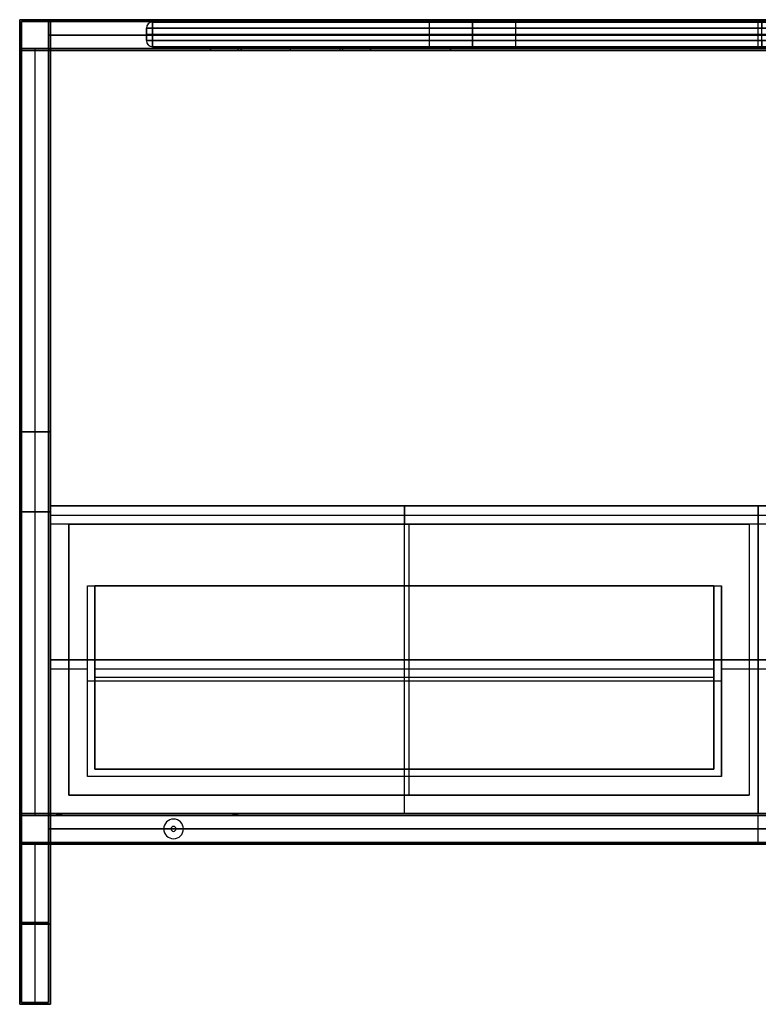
# Model space of a CAD drawing. Header units: millimetres. Extents: x -880 to 320, y -337 to 463.
# Tile 1 of 2: x -880 to -280, y -337 to 463. Entities that reach past the tile are written whole.
import ezdxf

# ---------------------------------------------------------------- set-up
doc = ezdxf.new("R2010")
doc.units = ezdxf.units.MM
doc.header["$MEASUREMENT"] = 0
doc.layers.add('Predefinito', color=7, linetype='Continuous', true_color=0x000000)

# ---------------------------------------------------------------- blocks, each defined once
blk = doc.blocks.new('CASSETTO 57_5')
at = {"layer": 'Predefinito'}
for p, q in [((0, -250), (0, 0)), ((0, 0), (0, -15, -15)), ((-287.5, -250, -7.5), (-287.5, -7.5, -7.5)), ((-287.5, -7.5, -7.5), (287.5, -7.5, -7.5)), ((287.5, -250, -7.5), (287.5, -7.5, -7.5)), ((0, -214, -15), (0, -15, -15)), ((-257.5, -65, -280), (-251.5, -65, -280)), ((-257.5, -220, -280), (-257.5, -65, -280)), ((-251.5, -214, -277), (-251.5, -65, -277)), ((0, -65, -539), (0, -65, -545)), ((0, -220, -545), (0, -65, -545)), ((0, -214, -539), (0, -65, -539)), ((251.5, -214, -277), (251.5, -65, -277)), ((251.5, -65, -280), (257.5, -65, -280)), ((257.5, -220, -280), (257.5, -65, -280)), ((-287.5, -125, -15), (-287.5, -125)), ((-287.5, -125), (287.5, -125)), ((287.5, -125), (287.5, -125, -15)), ((-287.5, -132.5, -15), (-257.5, -132.5, -15)), ((-251.5, -132.5, -15), (251.5, -132.5, -15)), ((257.5, -132.5, -15), (287.5, -132.5, -15)), ((-257.5, -142.5, -15), (-257.5, -142.5, -545)), ((257.5, -142.5, -545), (-257.5, -142.5, -545)), ((-251.5, -139.5, -539), (-251.5, -139.5, -15)), ((251.5, -139.5, -539), (-251.5, -139.5, -539)), ((251.5, -139.5, -15), (251.5, -139.5, -539)), ((257.5, -142.5, -545), (257.5, -142.5, -15)), ((-251.5, -214, -277), (251.5, -214, -277)), ((0, -214, -539), (0, -214, -15)), ((257.5, -220, -280), (-257.5, -220, -280)), ((0, -250, -15), (0, -220, -15)), ((0, -220, -545), (0, -220, -15)), ((-287.5, -250, -7.5), (287.5, -250, -7.5)), ((0, -250), (0, -250, -15))]:
    blk.add_line(p, q, dxfattribs=at)
for points in [[(-287.5, -250), (-287.5, -125), (-287.5, 0)], [(287.5, 0), (0, 0), (-287.5, 0)], [(-287.5, 0), (-287.5, -7.5, -7.5), (-287.5, -15, -15)], [(287.5, 0), (287.5, -125), (287.5, -250)], [(287.5, -15, -15), (287.5, -7.5, -7.5), (287.5, 0)], [(-287.5, -15, -15), (-287.5, -132.5, -15), (-287.5, -250, -15)], [(287.5, -15, -15), (0, -15, -15), (-287.5, -15, -15)], [(287.5, -250, -15), (287.5, -132.5, -15), (287.5, -15, -15)], [(-257.5, -65, -15), (-254.5, -65, -15), (-251.5, -65, -15)], [(-257.5, -220, -15), (-257.5, -142.5, -15), (-257.5, -65, -15)], [(-257.5, -65, -545), (0, -65, -545), (257.5, -65, -545)], [(-257.5, -65, -15), (-257.5, -65, -280), (-257.5, -65, -545)], [(-257.5, -220, -545), (-257.5, -142.5, -545), (-257.5, -65, -545)], [(-251.5, -65, -539), (-251.5, -139.5, -539), (-251.5, -214, -539)], [(-251.5, -65, -15), (-251.5, -65, -277), (-251.5, -65, -539)], [(-251.5, -214, -15), (-251.5, -139.5, -15), (-251.5, -65, -15)], [(251.5, -65, -539), (0, -65, -539), (-251.5, -65, -539)], [(251.5, -214, -539), (251.5, -139.5, -539), (251.5, -65, -539)], [(251.5, -65, -15), (251.5, -139.5, -15), (251.5, -214, -15)], [(251.5, -65, -539), (251.5, -65, -277), (251.5, -65, -15)], [(251.5, -65, -15), (254.5, -65, -15), (257.5, -65, -15)], [(257.5, -65, -15), (257.5, -142.5, -15), (257.5, -220, -15)], [(257.5, -65, -545), (257.5, -65, -280), (257.5, -65, -15)], [(257.5, -65, -545), (257.5, -142.5, -545), (257.5, -220, -545)], [(-251.5, -214, -539), (-251.5, -214, -277), (-251.5, -214, -15)], [(-251.5, -214, -539), (0, -214, -539), (251.5, -214, -539)], [(251.5, -214, -15), (0, -214, -15), (-251.5, -214, -15)], [(251.5, -214, -539), (251.5, -214, -277), (251.5, -214, -15)], [(257.5, -220, -15), (0, -220, -15), (-257.5, -220, -15)], [(-257.5, -220, -545), (-257.5, -220, -280), (-257.5, -220, -15)], [(257.5, -220, -545), (0, -220, -545), (-257.5, -220, -545)], [(257.5, -220, -545), (257.5, -220, -280), (257.5, -220, -15)], [(-287.5, -250, -15), (0, -250, -15), (287.5, -250, -15)], [(-287.5, -250, -15), (-287.5, -250, -7.5), (-287.5, -250)], [(287.5, -250), (0, -250), (-287.5, -250)], [(287.5, -250), (287.5, -250, -7.5), (287.5, -250, -15)]]:
    blk.add_open_spline(points, degree=2, dxfattribs=at)
blk = doc.blocks.new('SCOCCA STAND 120')
at = {"layer": 'Predefinito'}
for p, q in [((-575, -250, 267.5), (-575, 0, 267.5)), ((-575, 0, 267.5), (575, 0, 267.5)), ((0, -250, 535), (0, 0, 535)), ((0, -250), (0, 0)), ((0, 0), (0, 0, 535)), ((575, -250, 267.5), (575, 0, 267.5)), ((-560, -235, 275), (-560, -15, 275)), ((-560, -15, 275), (-7.5, -15, 275)), ((-283.75, -235, 15), (-283.75, -15, 15)), ((-283.75, -15, 15), (-283.75, -15, 535)), ((-7.5, -15, 275), (-7.5, -235, 275)), ((7.5, -15, 275), (560, -15, 275)), ((7.5, -235, 275), (7.5, -15, 275)), ((283.75, -235, 15), (283.75, -15, 15)), ((283.75, -15, 15), (283.75, -15, 535)), ((560, -235, 275), (560, -15, 275)), ((-575, -125, 535), (-560, -125, 535)), ((-575, -125), (-575, -125, 535)), ((575, -125), (-575, -125)), ((-560, -125, 15), (-560, -125, 535)), ((-7.5, -125, 15), (-560, -125, 15)), ((-7.5, -125, 535), (7.5, -125, 535)), ((-7.5, -125, 15), (-7.5, -125, 535)), ((560, -125, 15), (7.5, -125, 15)), ((7.5, -125, 15), (7.5, -125, 535)), ((560, -125, 535), (575, -125, 535)), ((560, -125, 535), (560, -125, 15)), ((575, -125, 535), (575, -125)), ((-560, -235, 275), (-7.5, -235, 275)), ((-283.75, -235, 15), (-283.75, -235, 535)), ((7.5, -235, 275), (560, -235, 275)), ((283.75, -235, 15), (283.75, -235, 535)), ((-575, -250, 267.5), (575, -250, 267.5)), ((0, -250), (0, -250, 535))]:
    blk.add_line(p, q, dxfattribs=at)
for points in [[(575, 0, 535), (0, 0, 535), (-575, 0, 535)], [(-575, 0, 535), (-575, -125, 535), (-575, -250, 535)], [(-575, 0, 535), (-575, 0, 267.5), (-575, 0)], [(-575, 0), (-575, -125), (-575, -250)], [(-575, 0), (0, 0), (575, 0)], [(575, -250, 535), (575, -125, 535), (575, 0, 535)], [(575, 0), (575, -125), (575, -250)], [(575, 0), (575, 0, 267.5), (575, 0, 535)], [(-560, -15, 535), (-283.75, -15, 535), (-7.5, -15, 535)], [(-560, -235, 535), (-560, -125, 535), (-560, -15, 535)], [(-560, -15, 535), (-560, -15, 275), (-560, -15, 15)], [(-560, -15, 15), (-560, -125, 15), (-560, -235, 15)], [(-560, -15, 15), (-283.75, -15, 15), (-7.5, -15, 15)], [(-7.5, -15, 535), (-7.5, -125, 535), (-7.5, -235, 535)], [(-7.5, -15, 15), (-7.5, -125, 15), (-7.5, -235, 15)], [(-7.5, -15, 535), (-7.5, -15, 275), (-7.5, -15, 15)], [(7.5, -15, 15), (283.75, -15, 15), (560, -15, 15)], [(7.5, -235, 15), (7.5, -125, 15), (7.5, -15, 15)], [(7.5, -15, 535), (283.75, -15, 535), (560, -15, 535)], [(7.5, -15, 15), (7.5, -15, 275), (7.5, -15, 535)], [(7.5, -235, 535), (7.5, -125, 535), (7.5, -15, 535)], [(560, -15, 15), (560, -125, 15), (560, -235, 15)], [(560, -15, 535), (560, -15, 275), (560, -15, 15)], [(560, -15, 535), (560, -125, 535), (560, -235, 535)], [(-7.5, -235, 535), (-283.75, -235, 535), (-560, -235, 535)], [(-560, -235, 15), (-560, -235, 275), (-560, -235, 535)], [(-7.5, -235, 15), (-283.75, -235, 15), (-560, -235, 15)], [(-7.5, -235, 535), (-7.5, -235, 275), (-7.5, -235, 15)], [(560, -235, 15), (283.75, -235, 15), (7.5, -235, 15)], [(7.5, -235, 15), (7.5, -235, 275), (7.5, -235, 535)], [(7.5, -235, 535), (283.75, -235, 535), (560, -235, 535)], [(560, -235, 535), (560, -235, 275), (560, -235, 15)], [(-575, -250, 535), (0, -250, 535), (575, -250, 535)], [(-575, -250), (-575, -250, 267.5), (-575, -250, 535)], [(575, -250), (0, -250), (-575, -250)], [(575, -250, 535), (575, -250, 267.5), (575, -250)]]:
    blk.add_open_spline(points, degree=2, dxfattribs=at)
blk = doc.blocks.new('assieme CASSETTONE 120')
at = {"layer": 'Predefinito'}
for name, p in [('CASSETTO 57_5', (-287.5, 0, 550)), ('SCOCCA STAND 120', (0, 0)), ('CASSETTO 57_5', (287.5, 0, 645.03))]:
    blk.add_blockref(name, p, dxfattribs=at)
blk = doc.blocks.new('struttura STAND 120')
at = {"layer": 'Predefinito'}
for p, q in [((0, 800), (25, 800)), ((0, 775), (0, 800)), ((1.5, 798.5), (23.5, 798.5)), ((1.5, 776.5), (1.5, 798.5)), ((23.5, 776.5), (23.5, 798.5)), ((25, 775), (25, 800)), ((600, 778, 250), (600, 800, 250)), ((600, 776.5, -251.5), (600, 798.5, -251.5)), ((600, 776.5, 251.5), (600, 798.5, 251.5)), ((23.5, 787.5, -251.5), (23.5, 787.5, 251.5)), ((23.5, 787.5, -251.5), (1176.5, 787.5, -251.5)), ((1176.5, 787.5, 251.5), (23.5, 787.5, 251.5)), ((25, 787.5, -250), (25, 787.5, 250)), ((25, 787.5, -250), (1175, 787.5, -250)), ((1175, 787.5, 250), (25, 787.5, 250)), ((1.5, 776.5), (23.5, 776.5)), ((12.5, 153.5, 251.5), (12.5, 776.5, 251.5)), ((12.5, 153.5, -251.5), (12.5, 776.5, -251.5)), ((12.5, 776.5, 251.5), (12.5, 776.5, -251.5)), ((23.5, 153.5, -262.5), (23.5, 776.5, -262.5)), ((23.5, 776.5, -262.5), (1176.5, 776.5, -262.5)), ((23.5, 776.5, 262.5), (1176.5, 776.5, 262.5)), ((155, 775, 237.5), (155, 778, 237.5)), ((155, 778, 237.5), (285, 778, 237.5)), ((155, 775, -237.5), (155, 778, -237.5)), ((155, 778, -237.5), (285, 778, -237.5)), ((285, 776.5, 225), (155, 776.5, 225)), ((155, 776.5, 225), (155, 776.5, 250)), ((155, 776.5, -250), (155, 776.5, -225)), ((155, 776.5, -225), (285, 776.5, -225)), ((177.5, 775, 243), (177.5, 778, 243)), ((177.5, 775, -243), (177.5, 778, -243)), ((260, 776.5, 240.5), (180, 776.5, 240.5)), ((180, 776.5, 245.5), (260, 776.5, 245.5)), ((260, 776.5, -245.5), (180, 776.5, -245.5)), ((180, 776.5, -240.5), (260, 776.5, -240.5)), ((220, 775, 225), (220, 778, 225)), ((220, 778, 225), (220, 778, 240.5)), ((220, 778, 245.5), (220, 778, 250)), ((220, 775, -225), (220, 778, -225)), ((220, 778, -250), (220, 778, -245.5)), ((220, 778, -240.5), (220, 778, -225)), ((220, 775, 240.5), (220, 778, 240.5)), ((220, 775, 245.5), (220, 778, 245.5)), ((220, 775, -245.5), (220, 778, -245.5)), ((220, 775, -240.5), (220, 778, -240.5)), ((260, 778, 245.5), (260, 775, 245.5)), ((260, 778, -240.5), (260, 775, -240.5)), ((262.5, 775, 243), (262.5, 778, 243)), ((262.5, 775, -243), (262.5, 778, -243)), ((285, 775, 237.5), (285, 778, 237.5)), ((285, 775, -237.5), (285, 778, -237.5)), ((285, 776.5, 250), (285, 776.5, 225)), ((285, 776.5, -225), (285, 776.5, -250)), ((350, 775, 237.5), (350, 778, 237.5)), ((350, 778, 237.5), (850, 778, 237.5)), ((350, 775, -237.5), (350, 778, -237.5)), ((350, 778, -237.5), (850, 778, -237.5)), ((350, 776.5, 225), (350, 776.5, 250)), ((850, 776.5, 225), (350, 776.5, 225)), ((350, 776.5, -250), (350, 776.5, -225)), ((350, 776.5, -225), (850, 776.5, -225)), ((600, 776.5, -251.5), (600, 776.5, -273.5)), ((600, 776.5, 273.5), (600, 776.5, 251.5)), ((0, 775), (25, 775)), ((12.5, 155, 250), (12.5, 775, 250)), ((12.5, 155, -250), (12.5, 775, -250)), ((12.5, 775, 250), (12.5, 775, -250)), ((25, 155, -262.5), (25, 775, -262.5)), ((155, 775, -250), (285, 775, -250)), ((155, 775, 250), (285, 775, 250)), ((350, 775, -250), (850, 775, -250)), ((350, 775, 250), (850, 775, 250)), ((25, 465, 250), (0, 465, 250)), ((0, 465, -250), (25, 465, -250)), ((23.5, 465, 251.5), (1.5, 465, 251.5)), ((1.5, 465, -251.5), (23.5, 465, -251.5)), ((23.5, 465, -273.5), (23.5, 465, -251.5)), ((25, 465, -275), (25, 465, -250)), ((23.5, 400, 273.5), (1.5, 400, 273.5)), ((1.5, 400, -273.5), (23.5, 400, -273.5)), ((1.5, 400, -273.5), (1.5, 400, -251.5)), ((1.5, 400, 251.5), (1.5, 400, 273.5)), ((25, 400, 275), (0, 400, 275)), ((0, 400, -275), (25, 400, -275)), ((0, 400, -275), (0, 400, -250)), ((0, 400, 250), (0, 400, 275)), ((23.5, 389, 251.5), (23.5, 389, 273.5)), ((25, 387.5, 250), (25, 387.5, 275)), ((0, 130), (0, 155)), ((0, 155), (25, 155)), ((1.5, 131.5), (1.5, 153.5)), ((1.5, 153.5), (23.5, 153.5)), ((23.5, 131.5, -50), (23.5, 153.5, -50)), ((23.5, 131.5, 223.5), (23.5, 153.5, 223.5)), ((23.5, 153.5, -262.5), (173, 153.5, -262.5)), ((25, 130, -50), (25, 155, -50)), ((25, 130, 225), (25, 155, 225)), ((25, 155, -262.5), (173, 155, -262.5)), ((30, 155, 162.5), (30, 153.5, 162.5)), ((32, 153.5, 164.5), (32, 155, 164.5)), ((32, 155, 160.5), (32, 153.5, 160.5)), ((34, 155, 162.5), (34, 153.5, 162.5)), ((173, 155, -262.5), (173, 153.5, -262.5)), ((175, 153.5, -260.5), (175, 155, -260.5)), ((175, 155, -264.5), (175, 153.5, -264.5)), ((177, 155, -262.5), (1023, 155, -262.5)), ((177, 155, -262.5), (177, 153.5, -262.5)), ((177, 153.5, -262.5), (1023, 153.5, -262.5)), ((600, 131.5, 173.5), (600, 153.5, 173.5)), ((600, 131.5, 151.5), (600, 153.5, 151.5)), ((600, 131.5, -251.5), (600, 153.5, -251.5)), ((600, 153.5, -251.5), (600, 153.5, -273.5)), ((125, 150.5, -251.5), (125, 150.5, -250)), ((125, 144.5, -275), (125, 144.5, -273.5)), ((23.5, 142.5, -251.5), (23.5, 142.5, 151.5)), ((1176.5, 142.5, 173.5), (23.5, 142.5, 173.5)), ((23.5, 142.5, 151.5), (1176.5, 142.5, 151.5)), ((117, 142.5, -251.5), (23.5, 142.5, -251.5)), ((25, 142.5, -250), (25, 142.5, 150)), ((1175, 142.5, 175), (25, 142.5, 175)), ((25, 142.5, 150), (1175, 142.5, 150)), ((117, 142.5, -250), (25, 142.5, -250)), ((117, 142.5, -250), (117, 142.5, -251.5)), ((123, 142.5, -273.5), (123, 142.5, -275)), ((125, 140.5, -275), (125, 140.5, -273.5)), ((127, 142.5, -275), (127, 142.5, -273.5)), ((133, 142.5, -251.5), (133, 142.5, -250)), ((1067, 142.5, -250), (133, 142.5, -250)), ((1067, 142.5, -251.5), (133, 142.5, -251.5)), ((0, 130), (25, 130)), ((1.5, 131.5), (23.5, 131.5)), ((12.5, 1.5, 251.5), (12.5, 131.5, 251.5)), ((12.5, 1.5, -251.5), (12.5, 131.5, -251.5)), ((12.5, 0, 250), (12.5, 130, 250)), ((12.5, 0, -250), (12.5, 130, -250)), ((23.5, 1.5, -262.5), (23.5, 131.5, -262.5)), ((23.5, 131.5, -262.5), (170, 131.5, -262.5)), ((25, 0, -262.5), (25, 130, -262.5)), ((25, 130, -262.5), (170, 130, -262.5)), ((27, 131.5, 162.5), (27, 130, 162.5)), ((32, 130, 167.5), (32, 131.5, 167.5)), ((32, 131.5, 157.5), (32, 130, 157.5)), ((37, 131.5, 162.5), (37, 130, 162.5)), ((125, 134.5, -251.5), (125, 134.5, -250)), ((170, 131.5, -262.5), (170, 130, -262.5)), ((175, 130, -257.5), (175, 131.5, -257.5)), ((175, 131.5, -267.5), (175, 130, -267.5)), ((180, 131.5, -262.5), (1020, 131.5, -262.5)), ((180, 131.5, -262.5), (180, 130, -262.5)), ((180, 130, -262.5), (1020, 130, -262.5)), ((600, 131.5, -273.5), (600, 131.5, -251.5)), ((25, 65, 250), (0, 65, 250)), ((0, 65, -250), (25, 65, -250)), ((23.5, 66.5, 251.5), (1.5, 66.5, 251.5)), ((1.5, 66.5, -251.5), (23.5, 66.5, -251.5)), ((23.5, 66.5, -273.5), (23.5, 66.5, -251.5)), ((25, 65, -275), (25, 65, -250)), ((0, 0, 262.5), (8.5, 0, 262.5)), ((0, 0, -262.5), (8.5, 0, -262.5)), ((1.5, 1.5, 262.5), (8.5, 1.5, 262.5)), ((1.5, 1.5, -262.5), (8.5, 1.5, -262.5)), ((8.5, 1.5, -262.5), (8.5, 0, -262.5)), ((8.5, 1.5, 262.5), (8.5, 0, 262.5)), ((12.5, 0, -258.5), (12.5, 1.5, -258.5)), ((12.5, 1.5, -266.5), (12.5, 0, -266.5)), ((12.5, 0, 266.5), (12.5, 1.5, 266.5)), ((12.5, 1.5, 258.5), (12.5, 0, 258.5)), ((12.5, 1.5, 273.5), (12.5, 1.5, 266.5)), ((12.5, 1.5, 258.5), (12.5, 1.5, 251.5)), ((12.5, 1.5, -251.5), (12.5, 1.5, -258.5)), ((12.5, 1.5, -266.5), (12.5, 1.5, -273.5)), ((12.5, 0, 275), (12.5, 0, 266.5)), ((12.5, 0, 258.5), (12.5, 0, 250)), ((12.5, 0, -250), (12.5, 0, -258.5)), ((12.5, 0, -266.5), (12.5, 0, -275)), ((16.5, 1.5, 262.5), (23.5, 1.5, 262.5)), ((16.5, 1.5, -262.5), (23.5, 1.5, -262.5)), ((16.5, 1.5, 262.5), (16.5, 0, 262.5)), ((16.5, 1.5, -262.5), (16.5, 0, -262.5)), ((16.5, 0, 262.5), (25, 0, 262.5)), ((16.5, 0, -262.5), (25, 0, -262.5))]:
    blk.add_line(p, q, dxfattribs=at)
at = {"layer": 'Predefinito', "extrusion": (0, 1, 0)}
for centre, radius, start, end in [((-180, 243, 778), 2.5, 270, 90), ((-180, -243, 778), 2.5, 270, 90), ((-180, 243, 776.5), 2.5, 270, 90), ((-180, -243, 776.5), 2.5, 270, 90), ((-260, 243, 778), 2.5, 90, 270), ((-260, -243, 778), 2.5, 90, 270), ((-260, 243, 776.5), 2.5, 90, 270), ((-260, -243, 776.5), 2.5, 90, 270), ((-180, 243, 775), 2.5, 270, 90), ((-180, -243, 775), 2.5, 270, 90), ((-260, 243, 775), 2.5, 90, 270), ((-260, -243, 775), 2.5, 90, 270), ((-32, 162.5, 155), 2, 270, 90), ((-32, 162.5, 154.25), 2, 270, 90), ((-32, 162.5, 155), 2, 90, 270), ((-32, 162.5, 154.25), 2, 90, 270), ((-175, -262.5, 155), 2, 270, 90), ((-175, -262.5, 154.25), 2, 270, 90), ((-175, -262.5, 155), 2, 90, 270), ((-175, -262.5, 154.25), 2, 90, 270), ((-32, 162.5, 131.5), 5, 270, 90), ((-32, 162.5, 130.75), 5, 270, 90), ((-32, 162.5, 130), 5, 270, 90), ((-32, 162.5, 131.5), 5, 90, 270), ((-32, 162.5, 130.75), 5, 90, 270), ((-32, 162.5, 130), 5, 90, 270), ((-175, -262.5, 131.5), 5, 270, 90), ((-175, -262.5, 130.75), 5, 270, 90), ((-175, -262.5, 130), 5, 270, 90), ((-175, -262.5, 131.5), 5, 90, 270), ((-175, -262.5, 130.75), 5, 90, 270), ((-175, -262.5, 130), 5, 90, 270), ((-12.5, -262.5, 0.75), 4, 270, 90), ((-12.5, 262.5, 0.75), 4, 270, 90), ((-12.5, 262.5, 0.75), 4, 90, 270), ((-12.5, -262.5, 0.75), 4, 90, 270)]:
    blk.add_arc(centre, radius, start, end, dxfattribs=at)
at = {"layer": 'Predefinito', "extrusion": (0, 1, -7.10543e-15)}
for centre in [(-32, 162.5, 153.5), (-175, -262.5, 153.5)]:
    blk.add_arc(centre, 2, 270, 90, dxfattribs=at)
at = {"layer": 'Predefinito', "extrusion": (0, 1, 7.10543e-15)}
for centre in [(-32, 162.5, 153.5), (-175, -262.5, 153.5)]:
    blk.add_arc(centre, 2, 90, 270, dxfattribs=at)
at = {"layer": 'Predefinito'}
for centre, radius, start, end in [((125, 142.5, -251.5), 8, 0, 180), ((125, 142.5, -250), 8, 0, 180), ((125, 142.5, -250.75), 8, 0, 180), ((125, 142.5, -275), 2, 0, 180), ((125, 142.5, -273.5), 2, 0, 180), ((125, 142.5, -274.25), 2, 0, 180), ((125, 142.5, -251.5), 8, 180, 0), ((125, 142.5, -250), 8, 180, 0), ((125, 142.5, -250.75), 8, 180, 0), ((125, 142.5, -275), 2, 180, 360), ((125, 142.5, -273.5), 2, 180, 360), ((125, 142.5, -274.25), 2, 180, 0)]:
    blk.add_arc(centre, radius, start, end, dxfattribs=at)
at = {"layer": 'Predefinito', "extrusion": (0, 1, 2.77556e-17)}
for centre in [(-12.5, -262.5, 1.5), (-12.5, 262.5, 1.5)]:
    blk.add_arc(centre, 4, 270, 90, dxfattribs=at)
at = {"layer": 'Predefinito', "extrusion": (-1.38778e-17, 1, -3.85186e-34)}
for centre in [(-12.5, -262.5), (-12.5, 262.5)]:
    blk.add_arc(centre, 4, 270, 90, dxfattribs=at)
at = {"layer": 'Predefinito', "extrusion": (0, 1, -2.77556e-17)}
for centre in [(-12.5, 262.5, 1.5), (-12.5, -262.5, 1.5)]:
    blk.add_arc(centre, 4, 90, 270, dxfattribs=at)
at = {"layer": 'Predefinito', "extrusion": (1.38778e-17, 1, 3.85186e-34)}
for centre in [(-12.5, 262.5), (-12.5, -262.5)]:
    blk.add_arc(centre, 4, 90, 270, dxfattribs=at)
at = {"layer": 'Predefinito'}
for points in [[(1200, 800, -275), (600, 800, -275), (0, 800, -275)], [(1175, 800, -250), (600, 800, -250), (25, 800, -250)], [(0, 800, 275), (600, 800, 275), (1200, 800, 275)], [(0, 0, 275), (0, 400, 275), (0, 800, 275)], [(0, 800, -275), (0, 400, -275), (0, 0, -275)], [(0, 800, 275), (0, 800), (0, 800, -275)], [(1.5, 1.5, 273.5), (1.5, 400, 273.5), (1.5, 798.5, 273.5)], [(1.5, 798.5, 273.5), (600, 798.5, 273.5), (1198.5, 798.5, 273.5)], [(1.5, 798.5, -273.5), (1.5, 400, -273.5), (1.5, 1.5, -273.5)], [(1198.5, 798.5, -273.5), (600, 798.5, -273.5), (1.5, 798.5, -273.5)], [(1.5, 798.5, 273.5), (1.5, 798.5), (1.5, 798.5, -273.5)], [(23.5, 798.5, 251.5), (23.5, 798.5), (23.5, 798.5, -251.5)], [(23.5, 798.5, -251.5), (23.5, 787.5, -251.5), (23.5, 776.5, -251.5)], [(23.5, 776.5, 251.5), (23.5, 787.5, 251.5), (23.5, 798.5, 251.5)], [(23.5, 798.5, 251.5), (600, 798.5, 251.5), (1176.5, 798.5, 251.5)], [(1176.5, 798.5, -251.5), (600, 798.5, -251.5), (23.5, 798.5, -251.5)], [(25, 800, 250), (25, 800), (25, 800, -250)], [(25, 775, 250), (25, 787.5, 250), (25, 800, 250)], [(25, 800, -250), (25, 787.5, -250), (25, 775, -250)], [(25, 800, 250), (600, 800, 250), (1175, 800, 250)], [(1.5, 776.5, 251.5), (12.5, 776.5, 251.5), (23.5, 776.5, 251.5)], [(1.5, 153.5, 251.5), (1.5, 465, 251.5), (1.5, 776.5, 251.5)], [(1.5, 776.5, -251.5), (1.5, 465, -251.5), (1.5, 153.5, -251.5)], [(23.5, 776.5, -251.5), (12.5, 776.5, -251.5), (1.5, 776.5, -251.5)], [(1.5, 776.5, 251.5), (1.5, 776.5), (1.5, 776.5, -251.5)], [(23.5, 153.5, -251.5), (23.5, 465, -251.5), (23.5, 776.5, -251.5)], [(23.5, 776.5, -251.5), (23.5, 776.5, -262.5), (23.5, 776.5, -273.5)], [(23.5, 776.5, -273.5), (23.5, 465, -273.5), (23.5, 153.5, -273.5)], [(23.5, 1.5, 273.5), (23.5, 389, 273.5), (23.5, 776.5, 273.5)], [(23.5, 776.5, 273.5), (23.5, 776.5, 262.5), (23.5, 776.5, 251.5)], [(23.5, 776.5, 251.5), (23.5, 465, 251.5), (23.5, 153.5, 251.5)], [(23.5, 776.5, -251.5), (23.5, 776.5), (23.5, 776.5, 251.5)], [(1176.5, 776.5, 273.5), (600, 776.5, 273.5), (23.5, 776.5, 273.5)], [(23.5, 776.5, -273.5), (600, 776.5, -273.5), (1176.5, 776.5, -273.5)], [(23.5, 776.5, -251.5), (600, 776.5, -251.5), (1176.5, 776.5, -251.5)], [(1176.5, 776.5, 251.5), (600, 776.5, 251.5), (23.5, 776.5, 251.5)], [(155, 775, -250), (155, 776.5, -250), (155, 778, -250)], [(155, 778, -250), (220, 778, -250), (285, 778, -250)], [(285, 778, 250), (220, 778, 250), (155, 778, 250)], [(155, 778, 250), (155, 776.5, 250), (155, 775, 250)], [(155, 775, 225), (155, 776.5, 225), (155, 778, 225)], [(155, 778, 225), (220, 778, 225), (285, 778, 225)], [(155, 778, 250), (155, 778, 237.5), (155, 778, 225)], [(155, 775, -225), (155, 776.5, -225), (155, 778, -225)], [(155, 778, -225), (155, 778, -237.5), (155, 778, -250)], [(285, 778, -225), (220, 778, -225), (155, 778, -225)], [(180, 778, 240.5), (220, 778, 240.5), (260, 778, 240.5)], [(260, 778, 245.5), (220, 778, 245.5), (180, 778, 245.5)], [(180, 778, -245.5), (220, 778, -245.5), (260, 778, -245.5)], [(260, 778, -240.5), (220, 778, -240.5), (180, 778, -240.5)], [(180, 775, 240.5), (180, 776.5, 240.5), (180, 778, 240.5)], [(180, 778, 245.5), (180, 776.5, 245.5), (180, 775, 245.5)], [(180, 775, -245.5), (180, 776.5, -245.5), (180, 778, -245.5)], [(180, 778, -240.5), (180, 776.5, -240.5), (180, 775, -240.5)], [(260, 778, 240.5), (260, 776.5, 240.5), (260, 775, 240.5)], [(260, 778, -245.5), (260, 776.5, -245.5), (260, 775, -245.5)], [(285, 778, -250), (285, 776.5, -250), (285, 775, -250)], [(285, 775, 250), (285, 776.5, 250), (285, 778, 250)], [(285, 775, 225), (285, 776.5, 225), (285, 778, 225)], [(285, 778, 225), (285, 778, 237.5), (285, 778, 250)], [(285, 775, -225), (285, 776.5, -225), (285, 778, -225)], [(285, 778, -250), (285, 778, -237.5), (285, 778, -225)], [(350, 775, -250), (350, 776.5, -250), (350, 778, -250)], [(350, 778, -250), (600, 778, -250), (850, 778, -250)], [(350, 778, 250), (350, 776.5, 250), (350, 775, 250)], [(850, 778, 250), (600, 778, 250), (350, 778, 250)], [(350, 778, 250), (350, 778, 237.5), (350, 778, 225)], [(350, 778, 225), (350, 776.5, 225), (350, 775, 225)], [(350, 778, 225), (600, 778, 225), (850, 778, 225)], [(350, 775, -225), (350, 776.5, -225), (350, 778, -225)], [(350, 778, -225), (350, 778, -237.5), (350, 778, -250)], [(850, 778, -225), (600, 778, -225), (350, 778, -225)], [(0, 155, 250), (0, 465, 250), (0, 775, 250)], [(0, 775, 250), (12.5, 775, 250), (25, 775, 250)], [(0, 775, -250), (0, 465, -250), (0, 155, -250)], [(25, 775, -250), (12.5, 775, -250), (0, 775, -250)], [(0, 775, 250), (0, 775), (0, 775, -250)], [(25, 775, -275), (25, 465, -275), (25, 155, -275)], [(25, 775, -250), (25, 775, -262.5), (25, 775, -275)], [(25, 155, -250), (25, 465, -250), (25, 775, -250)], [(25, 775, 250), (25, 465, 250), (25, 155, 250)], [(25, 775, 275), (25, 775, 262.5), (25, 775, 250)], [(25, 0, 275), (25, 387.5, 275), (25, 775, 275)], [(25, 775, -250), (25, 775), (25, 775, 250)], [(1175, 775, 275), (600, 775, 275), (25, 775, 275)], [(25, 775, -275), (600, 775, -275), (1175, 775, -275)], [(25, 775, -250), (90, 775, -250), (155, 775, -250)], [(155, 775, 250), (90, 775, 250), (25, 775, 250)], [(285, 775, -225), (220, 775, -225), (155, 775, -225)], [(155, 775, -225), (155, 775, -237.5), (155, 775, -250)], [(155, 775, 250), (155, 775, 237.5), (155, 775, 225)], [(155, 775, 225), (220, 775, 225), (285, 775, 225)], [(180, 775, -240.5), (220, 775, -240.5), (260, 775, -240.5)], [(260, 775, -245.5), (220, 775, -245.5), (180, 775, -245.5)], [(180, 775, 245.5), (220, 775, 245.5), (260, 775, 245.5)], [(260, 775, 240.5), (220, 775, 240.5), (180, 775, 240.5)], [(285, 775, -250), (317.5, 775, -250), (350, 775, -250)], [(285, 775, -250), (285, 775, -237.5), (285, 775, -225)], [(350, 775, 250), (317.5, 775, 250), (285, 775, 250)], [(285, 775, 225), (285, 775, 237.5), (285, 775, 250)], [(850, 775, -225), (600, 775, -225), (350, 775, -225)], [(350, 775, -225), (350, 775, -237.5), (350, 775, -250)], [(350, 775, 250), (350, 775, 237.5), (350, 775, 225)], [(350, 775, 225), (600, 775, 225), (850, 775, 225)], [(25, 155, 250), (12.5, 155, 250), (0, 155, 250)], [(0, 155, -250), (12.5, 155, -250), (25, 155, -250)], [(0, 155, 250), (0, 155), (0, 155, -250)], [(23.5, 153.5, 251.5), (12.5, 153.5, 251.5), (1.5, 153.5, 251.5)], [(1.5, 153.5, -251.5), (12.5, 153.5, -251.5), (23.5, 153.5, -251.5)], [(1.5, 153.5, 251.5), (1.5, 153.5), (1.5, 153.5, -251.5)], [(23.5, 153.5, -251.5), (23.5, 142.5, -251.5), (23.5, 131.5, -251.5)], [(23.5, 131.5, 151.5), (23.5, 142.5, 151.5), (23.5, 153.5, 151.5)], [(23.5, 153.5, 151.5), (23.5, 153.5, -50), (23.5, 153.5, -251.5)], [(23.5, 153.5, -273.5), (23.5, 153.5, -262.5), (23.5, 153.5, -251.5)], [(23.5, 153.5, 173.5), (23.5, 142.5, 173.5), (23.5, 131.5, 173.5)], [(23.5, 153.5, 251.5), (23.5, 153.5, 212.5), (23.5, 153.5, 173.5)], [(1176.5, 153.5, -273.5), (600, 153.5, -273.5), (23.5, 153.5, -273.5)], [(23.5, 153.5, 151.5), (600, 153.5, 151.5), (1176.5, 153.5, 151.5)], [(1176.5, 153.5, 173.5), (600, 153.5, 173.5), (23.5, 153.5, 173.5)], [(1176.5, 153.5, -251.5), (600, 153.5, -251.5), (23.5, 153.5, -251.5)], [(25, 155, -250), (25, 142.5, -250), (25, 130, -250)], [(25, 155, 150), (25, 155, -50), (25, 155, -250)], [(25, 130, 150), (25, 142.5, 150), (25, 155, 150)], [(25, 155, -275), (25, 155, -262.5), (25, 155, -250)], [(25, 155, 175), (25, 142.5, 175), (25, 130, 175)], [(25, 155, 250), (25, 155, 212.5), (25, 155, 175)], [(1175, 155, -275), (600, 155, -275), (25, 155, -275)], [(1175, 155, 175), (600, 155, 175), (25, 155, 175)], [(25, 155, 150), (600, 155, 150), (1175, 155, 150)], [(25, 155, -250), (600, 155, -250), (1175, 155, -250)], [(0, 0, 250), (0, 65, 250), (0, 130, 250)], [(0, 130, 250), (12.5, 130, 250), (25, 130, 250)], [(25, 130, -250), (12.5, 130, -250), (0, 130, -250)], [(0, 130, -250), (0, 65, -250), (0, 0, -250)], [(0, 130, -250), (0, 130), (0, 130, 250)], [(1.5, 1.5, 251.5), (1.5, 66.5, 251.5), (1.5, 131.5, 251.5)], [(1.5, 131.5, 251.5), (12.5, 131.5, 251.5), (23.5, 131.5, 251.5)], [(1.5, 131.5, -251.5), (1.5, 66.5, -251.5), (1.5, 1.5, -251.5)], [(23.5, 131.5, -251.5), (12.5, 131.5, -251.5), (1.5, 131.5, -251.5)], [(1.5, 131.5, -251.5), (1.5, 131.5), (1.5, 131.5, 251.5)], [(23.5, 131.5, -251.5), (23.5, 131.5, -262.5), (23.5, 131.5, -273.5)], [(23.5, 131.5, -273.5), (23.5, 66.5, -273.5), (23.5, 1.5, -273.5)], [(23.5, 1.5, -251.5), (23.5, 66.5, -251.5), (23.5, 131.5, -251.5)], [(23.5, 131.5, -251.5), (23.5, 131.5, -50), (23.5, 131.5, 151.5)], [(23.5, 131.5, 173.5), (23.5, 131.5, 212.5), (23.5, 131.5, 251.5)], [(23.5, 131.5, 251.5), (23.5, 66.5, 251.5), (23.5, 1.5, 251.5)], [(23.5, 131.5, -273.5), (600, 131.5, -273.5), (1176.5, 131.5, -273.5)], [(23.5, 131.5, 173.5), (600, 131.5, 173.5), (1176.5, 131.5, 173.5)], [(1176.5, 131.5, 151.5), (600, 131.5, 151.5), (23.5, 131.5, 151.5)], [(23.5, 131.5, -251.5), (600, 131.5, -251.5), (1176.5, 131.5, -251.5)], [(25, 130, -250), (25, 130, -262.5), (25, 130, -275)], [(25, 0, -250), (25, 65, -250), (25, 130, -250)], [(25, 130, -275), (25, 65, -275), (25, 0, -275)], [(25, 130, -250), (25, 130, -50), (25, 130, 150)], [(25, 130, 250), (25, 65, 250), (25, 0, 250)], [(25, 130, 175), (25, 130, 212.5), (25, 130, 250)], [(25, 130, -275), (600, 130, -275), (1175, 130, -275)], [(1175, 130, 150), (600, 130, 150), (25, 130, 150)], [(25, 130, 175), (600, 130, 175), (1175, 130, 175)], [(1175, 130, -250), (600, 130, -250), (25, 130, -250)], [(25, 0, 250), (12.5, 0, 250), (0, 0, 250)], [(0, 0, -250), (12.5, 0, -250), (25, 0, -250)], [(25, 0, 275), (12.5, 0, 275), (0, 0, 275)], [(0, 0, 275), (0, 0, 262.5), (0, 0, 250)], [(0, 0, -250), (0, 0, -262.5), (0, 0, -275)], [(0, 0, -275), (12.5, 0, -275), (25, 0, -275)], [(23.5, 1.5, 251.5), (12.5, 1.5, 251.5), (1.5, 1.5, 251.5)], [(1.5, 1.5, -251.5), (12.5, 1.5, -251.5), (23.5, 1.5, -251.5)], [(23.5, 1.5, 273.5), (12.5, 1.5, 273.5), (1.5, 1.5, 273.5)], [(1.5, 1.5, 273.5), (1.5, 1.5, 262.5), (1.5, 1.5, 251.5)], [(1.5, 1.5, -251.5), (1.5, 1.5, -262.5), (1.5, 1.5, -273.5)], [(1.5, 1.5, -273.5), (12.5, 1.5, -273.5), (23.5, 1.5, -273.5)], [(23.5, 1.5, -273.5), (23.5, 1.5, -262.5), (23.5, 1.5, -251.5)], [(23.5, 1.5, 251.5), (23.5, 1.5, 262.5), (23.5, 1.5, 273.5)], [(25, 0, -275), (25, 0, -262.5), (25, 0, -250)], [(25, 0, 250), (25, 0, 262.5), (25, 0, 275)]]:
    blk.add_open_spline(points, degree=2, dxfattribs=at)
blk = doc.blocks.new('Ass STAND 120 PIANO 100 1f')
at = {"layer": 'Predefinito'}
blk.add_blockref('struttura STAND 120', (-740.24, -407.36, 1200), dxfattribs=at)
blk = doc.blocks.new('PIANO MISURA 1000X495 2f')
at = {"layer": 'Predefinito'}
for p, q in [((-495, 20), (-270, 20)), ((-270, 0), (-270, 20)), ((-235, 20, -35), (-235, 0, -35)), ((-235, 0, 35), (-235, 20, 35)), ((-200, 20), (200, 20)), ((-200, 0), (-200, 20)), ((0, 20, -242.5), (0, 20, 242.5)), ((200, 0), (200, 20)), ((235, 20, -35), (235, 0, -35)), ((235, 0, 35), (235, 20, 35)), ((270, 20), (495, 20)), ((270, 0), (270, 20)), ((-500, 5), (-500, 15)), ((-500, 10, 242.5), (-500, 10, -242.5)), ((495, 10, 247.5), (-495, 10, 247.5)), ((-495, 10, -247.5), (495, 10, -247.5)), ((0, 5, 247.5), (0, 15, 247.5)), ((0, 5, -247.5), (0, 15, -247.5)), ((500, 5), (500, 15)), ((500, 10, -242.5), (500, 10, 242.5)), ((-495, 0), (-270, 0)), ((-200, 0), (200, 0)), ((0, 0, -242.5), (0, 0, 242.5)), ((270, 0), (495, 0))]:
    blk.add_line(p, q, dxfattribs=at)
for centre, start, end in [((-495, 15, 242.5), 90, 180), ((-495, 15, -242.5), 90, 180), ((-495, 15), 90, 180), ((495, 15, 242.5), 0, 90), ((495, 15, -242.5), 0, 90), ((495, 15), 0, 90), ((-495, 5, 242.5), 180, 270), ((-495, 5, -242.5), 180, 270), ((-495, 5), 180, 270), ((495, 5, 242.5), 270, 0), ((495, 5, -242.5), 270, 0), ((495, 5), 270, 0)]:
    blk.add_arc(centre, 5, start, end, dxfattribs=at)
at = {"layer": 'Predefinito', "extrusion": (1, 0, 0)}
for centre, start, end in [((15, 242.5, -495), 0, 90), ((15, -242.5, -495), 270, 0), ((15, 242.5), 0, 90), ((15, -242.5), 270, 0), ((15, 242.5, 495), 0, 90), ((15, -242.5, 495), 270, 0), ((5, 242.5, -495), 90, 180), ((5, -242.5, -495), 180, 270), ((5, 242.5), 90, 180), ((5, -242.5), 180, 270), ((5, 242.5, 495), 90, 180), ((5, -242.5, 495), 180, 270)]:
    blk.add_arc(centre, 5, start, end, dxfattribs=at)
at = {"layer": 'Predefinito', "extrusion": (-1.01506e-16, 1, -5.07531e-17)}
for centre in [(235, 0, 20), (-235, 0, 20)]:
    blk.add_arc(centre, 35, 270, 90, dxfattribs=at)
at = {"layer": 'Predefinito', "extrusion": (1.01506e-16, 1, 5.07531e-17)}
for centre in [(235, 0, 20), (-235, 0, 20)]:
    blk.add_arc(centre, 35, 90, 270, dxfattribs=at)
at = {"layer": 'Predefinito', "extrusion": (0, 1, 0)}
for centre, radius, start, end in [((495, 242.5, 15), 5, 0, 90), ((495, -242.5, 15), 5, 270, 0), ((495, -242.5, 10), 5, 270, 0), ((495, 242.5, 10), 5, 0, 90), ((235, 0, 10), 35, 270, 90), ((235, 0, 10), 35, 90, 270), ((-235, 0, 10), 35, 270, 90), ((-235, 0, 10), 35, 90, 270), ((-495, 242.5, 15), 5, 90, 180), ((-495, -242.5, 15), 5, 180, 270), ((-495, -242.5, 10), 5, 180, 270), ((-495, 242.5, 10), 5, 90, 180), ((235, 0), 35, 270, 90), ((235, 0), 35, 90, 270), ((-235, 0), 35, 270, 90), ((-235, 0), 35, 90, 270)]:
    blk.add_arc(centre, radius, start, end, dxfattribs=at)
at = {"layer": 'Predefinito', "extrusion": (1.77636e-16, 1, 0)}
for centre, start, end in [((495, 242.5, 5), 0, 90), ((495, -242.5, 5), 270, 0)]:
    blk.add_arc(centre, 5, start, end, dxfattribs=at)
at = {"layer": 'Predefinito', "extrusion": (-1.77636e-16, 1, 0)}
for centre, start, end in [((-495, 242.5, 5), 90, 180), ((-495, -242.5, 5), 180, 270)]:
    blk.add_arc(centre, 5, start, end, dxfattribs=at)
at = {"layer": 'Predefinito'}
for points in [[(495, 20, -242.5), (0, 20, -242.5), (-495, 20, -242.5)], [(-495, 20, -242.5), (-495, 20), (-495, 20, 242.5)], [(-495, 20, 242.5), (0, 20, 242.5), (495, 20, 242.5)], [(495, 20, 242.5), (495, 20), (495, 20, -242.5)], [(-500, 5, -242.5), (-500, 10, -242.5), (-500, 15, -242.5)], [(-500, 15, 242.5), (-500, 10, 242.5), (-500, 5, 242.5)], [(-500, 15, -242.5), (-500, 15), (-500, 15, 242.5)], [(-495, 5, 247.5), (-495, 10, 247.5), (-495, 15, 247.5)], [(-495, 15, 247.5), (0, 15, 247.5), (495, 15, 247.5)], [(-495, 15, -247.5), (-495, 10, -247.5), (-495, 5, -247.5)], [(495, 15, -247.5), (0, 15, -247.5), (-495, 15, -247.5)], [(495, 15, 247.5), (495, 10, 247.5), (495, 5, 247.5)], [(495, 5, -247.5), (495, 10, -247.5), (495, 15, -247.5)], [(500, 5, 242.5), (500, 10, 242.5), (500, 15, 242.5)], [(500, 15, -242.5), (500, 10, -242.5), (500, 5, -242.5)], [(500, 15, 242.5), (500, 15), (500, 15, -242.5)], [(-500, 5, 242.5), (-500, 5), (-500, 5, -242.5)], [(495, 5, 247.5), (0, 5, 247.5), (-495, 5, 247.5)], [(-495, 5, -247.5), (0, 5, -247.5), (495, 5, -247.5)], [(500, 5, -242.5), (500, 5), (500, 5, 242.5)], [(-495, 0, -242.5), (-495, 0), (-495, 0, 242.5)], [(495, 0, -242.5), (0, 0, -242.5), (-495, 0, -242.5)], [(-495, 0, 242.5), (0, 0, 242.5), (495, 0, 242.5)], [(495, 0, 242.5), (495, 0), (495, 0, -242.5)]]:
    blk.add_open_spline(points, degree=2, dxfattribs=at)
blk = doc.blocks.new('STA 120 03')
at = {"layer": 'Predefinito'}
for name, p in [('Ass STAND 120 PIANO 100 1f', (-140.24, 70.19, 892.24)), ('PIANO MISURA 1000X495 2f', (-277.58, 440.83, 2089.74)), ('assieme CASSETTONE 120', (-280.49, 67.83, 1817.24))]:
    blk.add_blockref(name, p, dxfattribs=at)

msp = doc.modelspace()

# ---------------------------------------------------------------- block references
at = {"layer": 'Predefinito'}
msp.add_blockref('STA 120 03', (0, 0), dxfattribs=at)

doc.saveas('drawing.dxf')
